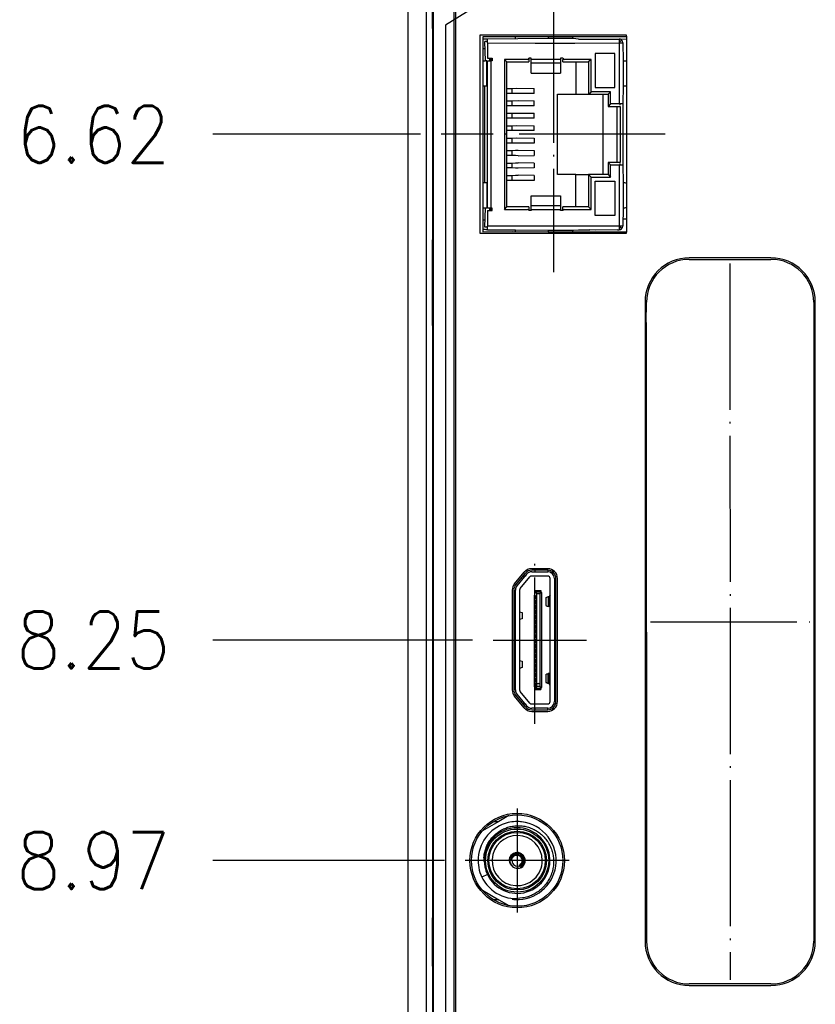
# Model space of a CAD drawing. Header units: millimetres. Extents: x 618 to 1482, y 17 to 575.
# Tile 4 of 90: x 694 to 743, y 266 to 327. Entities that reach past the tile are written whole.
import ezdxf

# ---------------------------------------------------------------- set-up
doc = ezdxf.new("R2010")
doc.units = ezdxf.units.MM
doc.linetypes.add('DOT_CENTER', pattern=[14, 12, -1, 0, -1])
doc.layers.add('1', color=7, linetype='Continuous')
doc.styles.add('CONVERTER_11', font='txt.shx', dxfattribs={"width": 0.9})
doc.dimstyles.new('ME10_DIM_42', dxfattribs={"dimtxt": 4.666667, "dimasz": 0.18, "dimexe": 2.706667, "dimexo": 1.693333, "dimgap": 3.386667, "dimtad": 1, "dimlfac": 0.03937, "dimzin": 4, "dimdsep": 46, "dimtxsty": 'CONVERTER_11', "dimsah": 1, "dimcen": 0.09, "dimclrd": 140, "dimclre": 140, "dimclrt": 4, "dimadec": 0, "dimazin": 0, "dimtfac": 1, "dimtdec": 4, "dimtix": 1, "dimtofl": 0, "dimtmove": 0, "dimatfit": 0, "dimfxl": 1, "dimtolj": 1, "dimtzin": 0, "dimarcsym": 0})
doc.dimstyles.new('ME10_DIM_43', dxfattribs={"dimtxt": 4.666667, "dimasz": 0.18, "dimexe": 2.706667, "dimexo": 1.693333, "dimgap": 3.386667, "dimtad": 1, "dimlfac": 0.03937, "dimzin": 4, "dimdsep": 46, "dimtxsty": 'CONVERTER_11', "dimsah": 1, "dimcen": 0.09, "dimclrd": 140, "dimclre": 140, "dimclrt": 4, "dimadec": 0, "dimazin": 0, "dimtfac": 1, "dimtdec": 4, "dimtix": 1, "dimtofl": 0, "dimtmove": 0, "dimatfit": 0, "dimfxl": 1, "dimtolj": 1, "dimtzin": 0, "dimarcsym": 0})
doc.dimstyles.new('ME10_DIM_44', dxfattribs={"dimtxt": 4.666667, "dimasz": 0.18, "dimexe": 2.706667, "dimexo": 1.693333, "dimgap": 3.386667, "dimtad": 1, "dimlfac": 0.03937, "dimzin": 4, "dimdsep": 46, "dimtxsty": 'CONVERTER_11', "dimsah": 1, "dimcen": 0.09, "dimclrd": 140, "dimclre": 140, "dimclrt": 4, "dimadec": 0, "dimazin": 0, "dimtfac": 1, "dimtdec": 4, "dimtix": 1, "dimtofl": 0, "dimtmove": 0, "dimatfit": 0, "dimfxl": 1, "dimtolj": 1, "dimtzin": 0, "dimarcsym": 0})
doc.dimstyles.new('ME10_DIM_51', dxfattribs={"dimtxt": 4.666667, "dimasz": 0.18, "dimexe": 2.706667, "dimexo": 1.693333, "dimgap": 3.386667, "dimtad": 1, "dimlfac": 0.03937, "dimzin": 4, "dimdsep": 46, "dimtxsty": 'CONVERTER_11', "dimsah": 1, "dimcen": 0.09, "dimclrd": 140, "dimclre": 140, "dimclrt": 4, "dimadec": 0, "dimazin": 0, "dimtfac": 1, "dimtdec": 4, "dimtix": 1, "dimtofl": 0, "dimtmove": 0, "dimatfit": 0, "dimfxl": 1, "dimtolj": 1, "dimtzin": 0, "dimarcsym": 0})

# ---------------------------------------------------------------- blocks, each defined once
blk = doc.blocks.new('cu_bee7s_cca__68', base_point=(958.945, 269.415))
at = {"color": 7, "linetype": 'Continuous'}
for p, q in [((958.945, 434.708), (958.945, 441.449)), ((958.945, 434.708), (958.945, 417.367)), ((965.753, 433.911), (965.753, 434.041)), ((963.453, 433.855), (963.086, 433.85)), ((963.288, 432.055), (963.253, 433.655)), ((963.453, 433.655), (963.253, 433.655)), ((968.427, 433.89), (963.453, 433.855)), ((963.453, 433.655), (963.453, 433.855)), ((963.453, 433.555), (963.453, 433.655)), ((963.453, 433.555), (963.453, 432.28)), ((970.48, 433.89), (968.427, 433.89)), ((970.932, 433.855), (970.48, 433.89)), ((970.932, 433.855), (971.002, 433.855)), ((971.002, 433.855), (974.253, 433.855)), ((974.872, 433.815), (974.253, 433.855)), ((974.253, 433.855), (974.253, 433.72)), ((974.253, 433.72), (974.253, 433.655)), ((974.253, 433.655), (974.253, 433.555)), ((974.253, 433.555), (974.553, 433.555)), ((974.465, 433.767), (974.324, 433.625)), ((974.553, 433.555), (974.589, 432.056)), ((972.303, 432.68), (972.303, 429.88)), ((973.903, 432.68), (972.303, 432.68)), ((973.903, 429.88), (973.903, 432.68)), ((963.453, 432.28), (963.753, 432.28)), ((963.453, 432.08), (963.653, 432.08)), ((963.453, 419.98), (963.453, 432.08)), ((963.653, 432.08), (963.653, 432.28)), ((963.653, 432.08), (963.753, 432.08)), ((963.753, 432.28), (963.853, 432.28)), ((963.853, 432.08), (963.753, 432.08)), ((963.853, 432.28), (963.853, 432.08)), ((966.753, 432.185), (964.853, 432.185)), ((964.853, 432.185), (964.853, 419.875)), ((964.853, 432.185), (965.053, 431.985)), ((965.053, 431.985), (966.853, 431.985)), ((965.053, 429.8), (965.053, 431.985)), ((966.853, 432.185), (966.753, 432.185)), ((967.053, 432.285), (966.853, 432.285)), ((966.853, 432.285), (966.853, 432.185)), ((966.853, 432.185), (966.853, 431.985)), ((967.053, 432.185), (967.053, 432.285)), ((967.053, 431.895), (967.053, 432.185)), ((967.053, 431.049), (967.053, 431.895)), ((969.653, 432.285), (969.453, 432.285)), ((969.453, 432.285), (969.453, 432.185)), ((969.453, 432.185), (969.453, 431.895)), ((969.453, 431.895), (969.453, 431.049)), ((969.653, 431.985), (969.653, 432.185)), ((969.653, 431.985), (970.703, 431.985)), ((971.953, 432.185), (969.753, 432.185)), ((970.703, 431.985), (970.703, 429.33)), ((970.703, 431.985), (971.753, 431.985)), ((971.953, 432.185), (971.753, 431.985)), ((971.753, 431.985), (971.753, 429.33)), ((971.953, 429.53), (971.953, 432.185)), ((974.589, 432.056), (974.589, 430.003)), ((967.053, 431.049), (969.453, 431.049)), ((963.253, 422.052), (963.253, 430.007)), ((974.589, 430.003), (974.553, 428.53)), ((974.897, 422.029), (974.897, 430.03)), ((965.053, 429.8), (965.482, 429.8)), ((965.053, 429.4), (965.053, 429.8)), ((965.482, 429.4), (965.053, 429.4)), ((965.053, 428.78), (965.053, 429.4)), ((965.482, 429.8), (965.878, 429.825)), ((967.276, 429.4), (965.482, 429.4)), ((965.878, 429.825), (967.276, 429.8)), ((967.276, 429.4), (967.276, 429.8)), ((969.203, 422.73), (969.203, 429.33)), ((969.203, 429.33), (970.703, 429.33)), ((970.703, 429.33), (971.753, 429.33)), ((971.753, 429.33), (971.953, 429.53)), ((971.753, 429.33), (972.953, 429.33)), ((973.553, 429.53), (971.953, 429.53)), ((972.303, 429.88), (973.903, 429.88)), ((972.953, 422.73), (972.953, 429.33)), ((972.953, 429.33), (973.353, 429.33)), ((973.553, 429.53), (973.353, 429.33)), ((973.353, 429.33), (973.353, 428.33)), ((973.553, 428.53), (973.553, 429.53)), ((965.053, 428.78), (965.482, 428.78)), ((965.053, 428.38), (965.053, 428.78)), ((965.482, 428.38), (965.053, 428.38)), ((965.053, 427.76), (965.053, 428.38)), ((965.482, 428.78), (965.978, 428.805)), ((967.276, 428.38), (965.482, 428.38)), ((965.978, 428.805), (967.276, 428.78)), ((967.276, 428.38), (967.276, 428.78)), ((973.553, 428.53), (973.353, 428.33)), ((973.353, 428.33), (974.353, 428.33)), ((974.253, 428.53), (973.553, 428.53)), ((974.084, 428.33), (974.084, 423.73)), ((974.353, 428.53), (974.253, 428.53)), ((974.353, 428.43), (974.353, 428.53)), ((974.553, 428.53), (974.353, 428.53)), ((974.353, 428.33), (974.353, 423.73)), ((974.553, 428.53), (974.553, 423.53)), ((965.053, 427.76), (965.482, 427.76)), ((965.053, 427.36), (965.053, 427.76)), ((965.482, 427.76), (965.978, 427.785)), ((965.978, 427.785), (967.276, 427.76)), ((967.276, 427.36), (967.276, 427.76)), ((965.482, 427.36), (965.053, 427.36)), ((965.053, 426.74), (965.053, 427.36)), ((965.053, 426.74), (965.482, 426.74)), ((965.053, 426.34), (965.053, 426.74)), ((967.276, 427.36), (965.482, 427.36)), ((965.482, 426.74), (965.878, 426.765)), ((965.878, 426.765), (967.276, 426.74)), ((967.276, 426.34), (967.276, 426.74)), ((965.482, 426.34), (965.053, 426.34)), ((965.053, 425.72), (965.053, 426.34)), ((967.276, 426.34), (965.482, 426.34)), ((965.053, 425.32), (965.053, 425.72)), ((965.053, 425.72), (965.482, 425.72)), ((965.053, 424.7), (965.053, 425.32)), ((965.482, 425.32), (965.053, 425.32)), ((965.482, 425.72), (965.878, 425.745)), ((967.276, 425.32), (965.482, 425.32)), ((965.878, 425.745), (967.276, 425.72)), ((967.276, 425.72), (967.276, 425.32)), ((965.053, 424.3), (965.053, 424.7)), ((965.053, 424.7), (965.482, 424.7)), ((965.053, 423.68), (965.053, 424.3)), ((965.482, 424.3), (965.053, 424.3)), ((965.482, 424.7), (965.753, 424.725)), ((965.753, 424.3), (965.482, 424.3)), ((965.753, 424.725), (965.878, 424.725)), ((965.978, 424.275), (965.753, 424.3)), ((965.878, 424.725), (965.978, 424.725)), ((965.978, 424.725), (967.276, 424.7)), ((965.978, 424.275), (967.276, 424.3)), ((967.276, 424.7), (967.276, 424.3)), ((965.053, 423.28), (965.053, 423.68)), ((965.053, 423.68), (965.482, 423.68)), ((965.482, 423.68), (965.753, 423.692)), ((965.753, 423.692), (965.878, 423.705)), ((965.878, 423.705), (965.978, 423.705)), ((967.276, 423.68), (965.978, 423.705)), ((967.276, 423.68), (967.276, 423.28)), ((974.353, 423.73), (973.353, 423.73)), ((973.353, 423.73), (973.553, 423.53)), ((973.353, 423.73), (973.353, 422.73)), ((973.553, 422.53), (973.553, 423.53)), ((973.553, 423.53), (974.253, 423.53)), ((974.253, 423.53), (974.353, 423.53)), ((974.353, 423.53), (974.353, 423.63)), ((974.353, 423.53), (974.553, 423.53)), ((974.553, 423.53), (974.589, 422.056)), ((965.053, 422.66), (965.053, 423.28)), ((965.482, 423.28), (965.053, 423.28)), ((965.053, 422.26), (965.053, 422.66)), ((965.053, 422.66), (965.482, 422.66)), ((965.753, 423.255), (965.482, 423.28)), ((965.482, 422.66), (965.753, 422.685)), ((965.878, 423.255), (965.753, 423.255)), ((965.753, 422.685), (965.878, 422.685)), ((965.978, 423.255), (965.878, 423.255)), ((965.878, 422.685), (965.978, 422.685)), ((967.276, 423.28), (965.978, 423.255)), ((967.276, 422.66), (965.978, 422.685)), ((967.276, 422.66), (967.276, 422.26)), ((970.703, 422.73), (969.203, 422.73)), ((970.703, 422.73), (971.753, 422.73)), ((970.703, 420.075), (970.703, 422.73)), ((971.753, 422.73), (971.953, 422.53)), ((971.753, 422.73), (971.753, 420.075)), ((972.953, 422.73), (971.753, 422.73)), ((973.353, 422.73), (972.953, 422.73)), ((973.353, 422.73), (973.553, 422.53)), ((965.053, 420.075), (965.053, 422.26)), ((965.482, 422.26), (965.053, 422.26)), ((965.753, 422.26), (965.482, 422.26)), ((965.978, 422.235), (965.753, 422.26)), ((967.276, 422.26), (965.978, 422.235)), ((971.953, 422.53), (973.553, 422.53)), ((971.953, 419.875), (971.953, 422.53)), ((972.303, 422.18), (973.903, 422.18)), ((972.303, 419.38), (972.303, 422.18)), ((973.903, 422.18), (973.903, 419.38)), ((974.589, 422.056), (974.589, 420.003)), ((967.053, 420.164), (967.053, 421)), ((967.053, 421), (969.453, 421)), ((969.453, 421), (969.453, 420.164)), ((963.253, 418.405), (963.288, 420.004)), ((963.653, 419.98), (963.453, 419.98)), ((963.453, 419.78), (963.753, 419.78)), ((963.453, 419.78), (963.453, 418.505)), ((963.753, 419.98), (963.653, 419.98)), ((963.653, 419.78), (963.653, 419.98)), ((963.853, 419.98), (963.753, 419.98)), ((963.753, 419.78), (963.853, 419.78)), ((963.853, 419.78), (963.853, 419.98)), ((964.853, 419.875), (965.053, 420.075)), ((964.853, 419.875), (966.753, 419.875)), ((966.853, 420.075), (965.053, 420.075)), ((966.853, 420.075), (966.853, 419.875)), ((967.053, 419.775), (966.853, 419.775)), ((967.053, 419.875), (967.053, 420.164)), ((967.053, 419.875), (967.053, 419.775)), ((969.453, 420.164), (969.453, 419.875)), ((969.453, 419.775), (969.453, 419.875)), ((969.653, 419.775), (969.453, 419.775)), ((969.653, 419.875), (969.653, 420.075)), ((970.703, 420.075), (969.653, 420.075)), ((969.753, 419.875), (971.953, 419.875)), ((971.753, 420.075), (970.703, 420.075)), ((971.753, 420.075), (971.953, 419.875)), ((974.589, 420.003), (974.553, 418.505)), ((974.897, 419.065), (974.897, 420.03)), ((973.903, 419.38), (972.303, 419.38)), ((974.897, 419.065), (974.553, 419.065)), ((963.086, 418.039), (965.499, 418.065)), ((963.453, 418.405), (963.253, 418.405)), ((963.453, 418.405), (963.453, 418.505)), ((963.453, 418.205), (963.453, 418.405)), ((963.453, 418.205), (965.753, 418.205)), ((965.751, 418.039), (965.753, 418.205)), ((965.753, 418.205), (968.427, 418.169)), ((968.427, 418.169), (970.48, 418.169)), ((970.48, 418.169), (970.932, 418.205)), ((970.932, 418.205), (971.853, 418.205)), ((972.299, 418.168), (971.853, 418.205)), ((974.123, 418.205), (972.299, 418.168)), ((974.123, 418.205), (974.253, 418.205)), ((974.253, 418.505), (974.253, 418.405)), ((974.553, 418.505), (974.253, 418.505)), ((974.253, 418.405), (974.253, 418.339)), ((974.253, 418.339), (974.253, 418.205)), ((974.324, 418.434), (974.465, 418.292)), ((958.945, 410.626), (958.945, 417.367)), ((958.945, 410.342), (958.945, 410.626)), ((976.475, 410.59), (976.51, 359.815)), ((958.945, 410.342), (958.945, 361.733)), ((966.501, 389.736), (965.878, 388.991)), ((966.146, 388.767), (966.939, 389.714)), ((966.335, 389.736), (966.501, 389.736)), ((966.543, 389.786), (966.377, 389.786)), ((966.543, 389.786), (966.501, 389.736)), ((966.666, 389.934), (966.543, 389.786)), ((967.093, 390.136), (968.399, 390.136)), ((968.399, 389.786), (967.093, 389.786)), ((967.354, 390.263), (967.354, 390.136)), ((968.399, 390.263), (968.399, 390.136)), ((968.599, 388.236), (968.599, 389.586)), ((968.636, 390.082), (968.86, 390.082)), ((968.949, 389.586), (968.949, 379.486)), ((969.076, 389.447), (968.949, 389.447)), ((968.949, 388.812), (969.076, 388.812)), ((965.749, 380.434), (965.749, 388.638)), ((966.099, 388.638), (966.099, 386.861)), ((967.319, 388.174), (967.362, 388.443)), ((967.319, 388.174), (967.439, 388.181)), ((967.319, 387.929), (967.319, 388.174)), ((967.319, 387.774), (967.319, 387.929)), ((967.319, 387.929), (967.439, 387.921)), ((967.409, 388.586), (967.849, 388.586)), ((967.409, 388.495), (967.849, 388.495)), ((967.439, 388.181), (967.439, 387.921)), ((967.899, 388.446), (967.899, 380.627)), ((968.249, 388.013), (968.249, 387.359)), ((968.599, 388.236), (968.526, 388.101)), ((968.526, 388.101), (968.526, 387.271)), ((968.599, 380.836), (968.599, 388.236)), ((969.076, 388.177), (968.949, 388.177)), ((967.319, 387.774), (967.439, 387.789)), ((967.319, 387.529), (967.319, 387.774)), ((967.319, 387.374), (967.319, 387.529)), ((967.319, 387.529), (967.439, 387.514)), ((967.319, 387.374), (967.439, 387.389)), ((967.319, 387.129), (967.319, 387.374)), ((967.319, 386.974), (967.319, 387.129)), ((967.319, 387.129), (967.439, 387.114)), ((967.439, 387.789), (967.439, 387.514)), ((967.439, 387.389), (967.439, 387.114)), ((968.949, 387.542), (969.076, 387.542)), ((966.099, 386.861), (966.296, 386.803)), ((966.099, 386.861), (966.099, 386.211)), ((966.296, 386.269), (966.099, 386.211)), ((966.296, 386.803), (966.296, 386.269)), ((967.319, 386.974), (967.439, 386.989)), ((967.319, 386.729), (967.319, 386.974)), ((967.319, 386.574), (967.319, 386.729)), ((967.319, 386.729), (967.439, 386.714)), ((967.319, 386.574), (967.439, 386.589)), ((967.319, 386.329), (967.319, 386.574)), ((967.319, 386.174), (967.319, 386.329)), ((967.319, 386.329), (967.439, 386.314)), ((967.439, 386.989), (967.439, 386.714)), ((967.439, 386.589), (967.439, 386.314)), ((969.076, 386.907), (968.949, 386.907)), ((968.949, 386.272), (969.076, 386.272)), ((966.099, 386.211), (966.099, 382.861)), ((967.319, 386.174), (967.439, 386.189)), ((967.319, 385.929), (967.319, 386.174)), ((967.319, 385.774), (967.319, 385.929)), ((967.319, 385.929), (967.439, 385.914)), ((967.319, 385.774), (967.439, 385.789)), ((967.319, 385.529), (967.319, 385.774)), ((967.319, 385.374), (967.319, 385.529)), ((967.319, 385.529), (967.439, 385.514)), ((967.439, 386.189), (967.439, 385.914)), ((967.439, 385.789), (967.439, 385.514)), ((967.319, 385.374), (967.439, 385.389)), ((967.319, 385.129), (967.319, 385.374)), ((967.319, 384.974), (967.319, 385.129)), ((967.319, 385.129), (967.439, 385.114)), ((967.319, 384.974), (967.439, 384.989)), ((967.319, 384.729), (967.319, 384.974)), ((967.319, 384.574), (967.319, 384.729)), ((967.319, 384.729), (967.439, 384.714)), ((967.439, 385.389), (967.439, 385.114)), ((967.439, 384.989), (967.439, 384.714)), ((967.319, 384.574), (967.439, 384.589)), ((967.319, 384.329), (967.319, 384.574)), ((967.319, 384.174), (967.319, 384.329)), ((967.319, 384.329), (967.439, 384.314)), ((967.319, 384.174), (967.439, 384.189)), ((967.319, 383.929), (967.319, 384.174)), ((967.319, 383.774), (967.319, 383.929)), ((967.319, 383.929), (967.439, 383.914)), ((967.439, 384.589), (967.439, 384.314)), ((967.439, 384.189), (967.439, 383.914)), ((968.949, 384.367), (969.076, 384.367)), ((967.319, 383.774), (967.439, 383.789)), ((967.319, 383.529), (967.319, 383.774)), ((967.319, 383.374), (967.319, 383.529)), ((967.319, 383.529), (967.439, 383.514)), ((967.319, 383.374), (967.439, 383.389)), ((967.319, 383.129), (967.319, 383.374)), ((967.319, 382.974), (967.319, 383.129)), ((967.319, 383.129), (967.439, 383.114)), ((967.439, 383.789), (967.439, 383.514)), ((967.439, 383.389), (967.439, 383.114)), ((969.076, 383.732), (968.949, 383.732)), ((968.949, 383.097), (969.076, 383.097)), ((966.099, 382.861), (966.296, 382.803)), ((966.099, 382.861), (966.099, 382.211)), ((966.296, 382.269), (966.099, 382.211)), ((966.099, 382.211), (966.099, 380.434)), ((966.296, 382.803), (966.296, 382.269)), ((967.319, 382.974), (967.439, 382.989)), ((967.319, 382.729), (967.319, 382.974)), ((967.319, 382.574), (967.319, 382.729)), ((967.319, 382.729), (967.439, 382.714)), ((967.319, 382.574), (967.439, 382.589)), ((967.319, 382.329), (967.319, 382.574)), ((967.319, 382.174), (967.319, 382.329)), ((967.319, 382.329), (967.439, 382.314)), ((967.439, 382.989), (967.439, 382.714)), ((967.439, 382.589), (967.439, 382.314)), ((969.076, 382.462), (968.949, 382.462)), ((967.319, 382.174), (967.439, 382.189)), ((967.319, 381.929), (967.319, 382.174)), ((967.319, 381.774), (967.319, 381.929)), ((967.319, 381.929), (967.439, 381.914)), ((967.319, 381.774), (967.439, 381.789)), ((967.319, 381.529), (967.319, 381.774)), ((967.319, 381.374), (967.319, 381.529)), ((967.319, 381.529), (967.439, 381.514)), ((967.439, 382.189), (967.439, 381.914)), ((967.439, 381.789), (967.439, 381.514)), ((968.249, 381.713), (968.249, 381.059)), ((968.526, 381.801), (968.526, 380.971)), ((968.949, 381.827), (969.076, 381.827)), ((967.319, 381.374), (967.439, 381.389)), ((967.319, 381.129), (967.319, 381.374)), ((967.319, 380.974), (967.319, 381.129)), ((967.319, 381.129), (967.439, 381.114)), ((967.319, 380.974), (967.439, 380.989)), ((967.319, 380.729), (967.319, 380.974)), ((967.359, 380.627), (967.319, 380.729)), ((967.319, 380.729), (967.439, 380.714)), ((967.359, 380.536), (967.359, 380.627)), ((967.439, 381.389), (967.439, 381.114)), ((967.439, 380.989), (967.439, 380.714)), ((967.749, 380.946), (967.509, 380.946)), ((967.749, 380.946), (967.673, 380.976)), ((968.599, 380.836), (968.526, 380.971)), ((968.599, 379.486), (968.599, 380.836)), ((969.076, 381.192), (968.949, 381.192)), ((965.878, 380.081), (966.501, 379.336)), ((966.939, 379.358), (966.146, 380.305)), ((967.409, 380.577), (967.849, 380.577)), ((967.409, 380.486), (967.849, 380.486)), ((968.949, 380.557), (969.076, 380.557)), ((969.076, 379.922), (968.949, 379.922)), ((966.501, 379.336), (966.335, 379.336)), ((966.377, 379.286), (966.543, 379.286)), ((966.501, 379.336), (966.543, 379.286)), ((966.543, 379.286), (966.671, 379.133)), ((967.093, 379.286), (968.399, 379.286)), ((968.912, 379.287), (969.047, 379.287)), ((968.399, 378.936), (967.093, 378.936)), ((967.354, 378.936), (967.354, 378.809)), ((968.399, 378.809), (968.399, 378.936)), ((965.212, 370.122), (964.377, 369.639)), ((964.377, 369.639), (963.041, 368.868)), ((966.216, 366.81), (966.281, 366.878)), ((966.281, 366.878), (966.263, 366.981)), ((965.235, 366.481), (965.285, 366.596)), ((965.285, 366.596), (965.299, 366.723)), ((965.416, 366.517), (965.315, 366.548)), ((965.336, 366.625), (965.405, 366.606)), ((966.337, 366.822), (966.27, 366.756)), ((963.04, 364.001), (964.388, 363.223)), ((964.388, 363.223), (965.213, 362.746)), ((966.34, 363.371), (965.893, 363.313)), ((958.945, 361.449), (958.945, 361.733)), ((958.945, 357.763), (958.945, 361.449)), ((958.945, 357.763), (958.945, 344.289))]:
    blk.add_line(p, q, dxfattribs=at)
at = {"color": 124, "linetype": 'Continuous'}
for p, q in [((963.453, 433.555), (967.378, 433.513)), ((967.378, 433.513), (970.628, 433.513)), ((970.628, 433.513), (974.253, 433.555)), ((974.253, 433.555), (974.253, 428.53)), ((963.086, 433.088), (963.253, 433.088)), ((963.405, 429.996), (963.405, 432.063)), ((963.753, 432.08), (963.753, 432.28)), ((963.753, 419.98), (963.753, 432.08)), ((969.453, 432.185), (967.053, 432.185)), ((967.053, 431.895), (969.453, 431.895)), ((965.482, 429.4), (965.482, 429.8)), ((965.482, 428.38), (965.482, 428.78)), ((965.482, 427.36), (965.482, 427.76)), ((965.482, 426.34), (965.482, 426.74)), ((965.482, 425.32), (965.482, 425.72)), ((965.482, 424.3), (965.482, 424.7)), ((965.482, 423.28), (965.482, 423.68)), ((974.253, 423.53), (974.253, 418.505)), ((965.482, 422.26), (965.482, 422.66)), ((963.405, 422.063), (963.405, 419.996)), ((963.753, 419.78), (963.753, 419.98)), ((969.453, 420.164), (967.053, 420.164)), ((967.053, 419.875), (969.453, 419.875)), ((963.253, 418.991), (963.086, 418.991)), ((974.253, 418.505), (963.453, 418.505)), ((967.409, 388.495), (967.409, 388.586)), ((967.509, 388.345), (967.409, 388.495)), ((967.509, 388.345), (967.749, 388.345)), ((967.509, 380.946), (967.509, 388.345)), ((967.849, 388.495), (967.749, 388.345)), ((967.749, 388.345), (967.749, 380.946)), ((967.849, 388.586), (967.849, 388.495)), ((968.451, 388.079), (968.451, 387.293)), ((968.451, 380.993), (968.451, 381.779)), ((967.439, 380.714), (967.359, 380.627)), ((967.509, 380.727), (967.509, 380.946)), ((967.749, 380.727), (967.509, 380.727)), ((967.749, 380.946), (967.749, 380.727)), ((967.749, 380.727), (967.849, 380.577)), ((967.409, 380.486), (967.409, 380.577)), ((967.849, 380.577), (967.849, 380.486)), ((963.947, 369.639), (964.377, 369.639)), ((963.456, 365.291), (962.993, 365.082))]:
    blk.add_line(p, q, dxfattribs=at)
for radius in [2.591, 2.413]:
    blk.add_circle((965.893, 366.434), radius, dxfattribs=at)
at = {"color": 7, "linetype": 'Continuous'}
blk.add_circle((965.893, 366.434), 2.311, dxfattribs=at)
for centre, radius, start, end in [((974.253, 433.555), 0.3, 45, 90), ((974.253, 433.555), 0.3, 0, 45), ((966.753, 432.285), 0.1, 270, 0), ((969.753, 432.285), 0.1, 180, 270), ((966.753, 419.775), 0.1, 0, 90), ((969.753, 419.775), 0.1, 90, 180), ((974.253, 418.505), 0.3, 270, 315), ((974.253, 418.505), 0.3, 315, 0), ((967.093, 389.586), 0.55, 90, 140.81034), ((967.093, 389.586), 0.2, 90, 140.06362), ((968.399, 389.586), 0.55, 0, 90), ((968.399, 389.586), 0.2, 0, 90), ((966.299, 388.638), 0.55, 140.06362, 180), ((966.299, 388.638), 0.2, 140.06362, 180), ((966.299, 380.434), 0.55, 180, 219.93638), ((966.299, 380.434), 0.2, 180, 219.93638), ((967.093, 379.486), 0.55, 219.93638, 270), ((967.093, 379.486), 0.2, 219.93638, 270), ((968.399, 379.486), 0.2, 270, 0), ((968.399, 379.486), 0.55, 270, 0), ((965.893, 366.434), 3.2, 103.33803, 175.78817), ((965.893, 366.434), 3.2, 92.54001, 103.33803), ((965.893, 366.434), 3.2, 89.99959, 92.54001), ((965.893, 366.434), 3.2, 83.68207, 89.99959), ((965.893, 366.434), 3.2, 351.57581, 83.68207), ((965.893, 366.434), 2.692, 90, 182.69743), ((965.893, 366.434), 2.692, 205.13205, 90), ((965.893, 366.434), 2.057, 0, 266.09818), ((965.893, 366.434), 0.66, 55.95927, 154.05729), ((965.893, 366.434), 0.589, 48.87998, 161.12002), ((965.88, 366.429), 0.506, 58.80735, 159.55202), ((965.874, 366.429), 0.435, 50.23602, 157.51084), ((965.893, 366.434), 0.495, 49.41961, 59.85574), ((965.893, 366.434), 0.66, 34.05731, 55.95927), ((965.893, 366.434), 3.2, 175.78817, 204.99786), ((965.893, 366.434), 2.692, 182.69743, 190.82662), ((965.893, 366.434), 0.66, 175.94097, 180), ((965.872, 366.476), 0.64, 183.72554, 234.41651), ((965.893, 366.434), 0.66, 154.05729, 175.94097), ((965.903, 366.406), 0.605, 166.39981, 228.15502), ((965.845, 366.259), 0.501, 148.96391, 159.53198), ((965.908, 366.42), 0.435, 170.23595, 277.51082), ((965.893, 366.434), 2.057, 266.09818, 0), ((965.893, 366.434), 0.419, 291.85941, 38.14174), ((965.896, 366.441), 0.49, 289.5966, 29.62302), ((965.893, 366.434), 0.589, 295.83092, 41.12002), ((965.893, 366.434), 0.495, 40.57904, 49.42097), ((965.893, 366.434), 0.66, 302.62016, 34.05731), ((965.893, 366.434), 0.495, 30.14283, 40.57904), ((965.893, 366.434), 2.692, 190.82662, 205.13205), ((965.907, 366.43), 0.626, 229.31885, 272.81436), ((965.893, 366.434), 3.2, 267.49282, 351.57581), ((966.011, 366.431), 0.506, 256.55631, 267.42767), ((965.95, 366.45), 0.646, 268.93402, 297.6113), ((965.86, 366.475), 3.188, 205.92509, 233.53409), ((965.813, 366.461), 3.149, 234.05753, 271.45554), ((965.893, 366.434), 3.2, 262.88381, 267.49282)]:
    blk.add_arc(centre, radius, start, end, dxfattribs=at)
for points, knots in [([(968.44, 434.041), (968.437, 434.016), (968.433, 433.966), (968.429, 433.916), (968.427, 433.89)], [0, 0, 0, 0, 0.0743928, 0.1513068, 0.1513068, 0.1513068, 0.1513068]), ([(970.48, 433.89), (970.478, 433.916), (970.474, 433.966), (970.469, 434.016), (970.467, 434.041)], [0, 0, 0, 0, 0.076914, 0.1513068, 0.1513068, 0.1513068, 0.1513068]), ([(963.405, 432.063), (963.349, 432.059), (963.243, 432.051), (963.137, 432.042), (963.086, 432.038)], [0, 0, 0, 0, 0.167574, 0.3196596, 0.3196596, 0.3196596, 0.3196596]), ([(974.872, 432.031), (974.826, 432.035), (974.732, 432.044), (974.638, 432.052), (974.589, 432.056)], [0, 0, 0, 0, 0.1372795, 0.2840565, 0.2840565, 0.2840565, 0.2840565]), ([(963.086, 430.021), (963.132, 430.017), (963.239, 430.008), (963.345, 430), (963.405, 429.996)], [0, 0, 0, 0, 0.1388614, 0.3196589, 0.3196589, 0.3196589, 0.3196589]), ([(974.589, 430.003), (974.639, 430.007), (974.742, 430.016), (974.844, 430.025), (974.897, 430.03)], [0, 0, 0, 0, 0.1499664, 0.3095731, 0.3095731, 0.3095731, 0.3095731]), ([(963.405, 422.063), (963.345, 422.059), (963.239, 422.051), (963.132, 422.042), (963.086, 422.038)], [0, 0, 0, 0, 0.1807975, 0.3196589, 0.3196589, 0.3196589, 0.3196589]), ([(974.897, 422.029), (974.844, 422.034), (974.742, 422.043), (974.639, 422.052), (974.589, 422.056)], [0, 0, 0, 0, 0.1596066, 0.3095731, 0.3095731, 0.3095731, 0.3095731]), ([(963.086, 420.021), (963.137, 420.017), (963.243, 420.008), (963.349, 420), (963.405, 419.996)], [0, 0, 0, 0, 0.1520855, 0.3196596, 0.3196596, 0.3196596, 0.3196596]), ([(974.589, 420.003), (974.639, 420.007), (974.742, 420.016), (974.844, 420.025), (974.897, 420.03)], [0, 0, 0, 0, 0.1499664, 0.3095731, 0.3095731, 0.3095731, 0.3095731]), ([(963.453, 418.205), (963.392, 418.209), (963.27, 418.218), (963.148, 418.218), (963.086, 418.218)], [0, 0, 0, 0, 0.1838402, 0.3673539, 0.3673539, 0.3673539, 0.3673539]), ([(968.427, 418.169), (968.429, 418.147), (968.432, 418.104), (968.436, 418.06), (968.438, 418.039)], [0, 0, 0, 0, 0.0661332, 0.130412, 0.130412, 0.130412, 0.130412]), ([(970.469, 418.039), (970.471, 418.06), (970.475, 418.104), (970.478, 418.147), (970.48, 418.169)], [0, 0, 0, 0, 0.0642788, 0.130412, 0.130412, 0.130412, 0.130412]), ([(968.249, 388.013), (968.278, 388.028), (968.341, 388.061), (968.412, 388.073), (968.451, 388.079)], [0, 0, 0, 0, 0.094865, 0.2135794, 0.2135794, 0.2135794, 0.2135794]), ([(968.249, 387.359), (968.278, 387.344), (968.341, 387.311), (968.412, 387.299), (968.451, 387.293)], [0, 0, 0, 0, 0.094865, 0.2135794, 0.2135794, 0.2135794, 0.2135794]), ([(968.249, 381.713), (968.278, 381.728), (968.341, 381.761), (968.412, 381.773), (968.451, 381.779)], [0, 0, 0, 0, 0.094865, 0.2135794, 0.2135794, 0.2135794, 0.2135794]), ([(968.249, 381.059), (968.278, 381.044), (968.341, 381.011), (968.412, 380.999), (968.451, 380.993)], [0, 0, 0, 0, 0.094865, 0.2135794, 0.2135794, 0.2135794, 0.2135794]), ([(963.204, 366.307), (963.188, 366.43), (963.155, 366.675), (963.208, 367.047), (963.304, 367.409), (963.449, 367.756), (963.639, 368.079), (963.872, 368.373), (964.144, 368.634), (964.448, 368.86), (964.781, 369.042), (965.137, 369.176), (965.509, 369.267), (965.765, 369.285), (965.893, 369.294)], [0, 0, 0, 0, 0.368084, 0.739324, 1.115962, 1.492262, 1.863894, 2.235905, 2.61332, 2.992469, 3.369534, 3.747439, 4.129473, 4.515121, 4.515121, 4.515121, 4.515121]), ([(965.893, 369.294), (966.032, 369.292), (966.308, 369.288), (966.716, 369.207), (967.109, 369.073), (967.477, 368.883), (967.815, 368.645), (968.116, 368.359), (968.376, 368.031), (968.589, 367.668), (968.748, 367.276), (968.851, 366.863), (968.893, 366.436), (968.875, 366.005), (968.794, 365.579), (968.653, 365.169), (968.454, 364.78), (968.2, 364.423), (967.896, 364.105), (967.551, 363.833), (967.169, 363.614), (966.835, 363.48), (966.556, 363.4), (966.415, 363.381), (966.34, 363.371)], [0, 0, 0, 0, 0.414, 0.828026, 1.242158, 1.655271, 2.066711, 2.479517, 2.896578, 3.316464, 3.737656, 4.161584, 4.589668, 5.020162, 5.451376, 5.884132, 6.319366, 6.756438, 7.19457, 7.633041, 8.071255, 8.509726, 8.711623, 8.937652, 8.937652, 8.937652, 8.937652]), ([(965.405, 366.606), (965.406, 366.606), (965.409, 366.606), (965.42, 366.604), (965.438, 366.601), (965.456, 366.598), (965.467, 366.596), (965.471, 366.596), (965.471, 366.596)], [0, 0, 0, 0, 0.00139347, 0.01114774, 0.03344323, 0.05573872, 0.065493, 0.06688647, 0.06688647, 0.06688647, 0.06688647]), ([(965.479, 366.494), (965.478, 366.494), (965.475, 366.495), (965.464, 366.499), (965.447, 366.505), (965.43, 366.512), (965.42, 366.516), (965.416, 366.517), (965.416, 366.517)], [0, 0, 0, 0, 0.00139591, 0.01116729, 0.03350188, 0.05583646, 0.06560785, 0.06700376, 0.06700376, 0.06700376, 0.06700376]), ([(966.152, 366.764), (966.158, 366.768), (966.174, 366.78), (966.194, 366.795), (966.21, 366.806), (966.215, 366.81), (966.216, 366.81)], [0, 0, 0, 0, 0.02215464, 0.05907904, 0.07631043, 0.07877206, 0.07877206, 0.07877206, 0.07877206]), ([(966.27, 366.756), (966.269, 366.756), (966.265, 366.75), (966.254, 366.735), (966.239, 366.715), (966.227, 366.699), (966.223, 366.693)], [0, 0, 0, 0, 0.00246217, 0.01969733, 0.05662982, 0.07878931, 0.07878931, 0.07878931, 0.07878931]), ([(965.988, 365.926), (965.988, 365.926), (965.987, 365.929), (965.983, 365.94), (965.976, 365.957), (965.97, 365.974), (965.966, 365.984), (965.965, 365.988), (965.965, 365.988)], [0, 0, 0, 0, 0.00139344, 0.01114752, 0.03344255, 0.05573759, 0.06549166, 0.0668851, 0.0668851, 0.0668851, 0.0668851]), ([(966.049, 366.045), (966.049, 366.045), (966.05, 366.041), (966.052, 366.03), (966.055, 366.012), (966.058, 365.994), (966.059, 365.983), (966.06, 365.98), (966.06, 365.979)], [0, 0, 0, 0, 0.00139788, 0.01118302, 0.03354907, 0.05591512, 0.06570027, 0.06709815, 0.06709815, 0.06709815, 0.06709815])]:
    blk.add_open_spline(points, degree=3, knots=knots, dxfattribs=at)
for points in [[(967.409, 388.495), (967.402, 388.486), (967.386, 388.469), (967.37, 388.452), (967.362, 388.443)], [(967.899, 388.446), (967.891, 388.454), (967.874, 388.471), (967.858, 388.487), (967.849, 388.495)], [(968.526, 388.101), (968.513, 388.098), (968.488, 388.09), (968.464, 388.083), (968.451, 388.079)], [(968.526, 387.271), (968.513, 387.274), (968.488, 387.282), (968.464, 387.289), (968.451, 387.293)], [(968.526, 381.801), (968.513, 381.798), (968.488, 381.79), (968.464, 381.783), (968.451, 381.779)], [(967.359, 380.627), (967.368, 380.619), (967.384, 380.602), (967.401, 380.585), (967.409, 380.577)], [(967.849, 380.577), (967.858, 380.585), (967.874, 380.602), (967.891, 380.618), (967.899, 380.627)], [(968.526, 380.971), (968.513, 380.974), (968.488, 380.982), (968.464, 380.989), (968.451, 380.993)], [(966.44, 366.804), (966.423, 366.807), (966.389, 366.813), (966.355, 366.819), (966.337, 366.822)]]:
    blk.add_open_spline(points, degree=3, dxfattribs=at)
at = {"color": 124, "linetype": 'Continuous'}
for points, knots in [([(967.509, 388.345), (967.499, 388.352), (967.47, 388.372), (967.426, 388.401), (967.387, 388.427), (967.367, 388.44), (967.362, 388.443)], [0, 0, 0, 0, 0.0366123, 0.1063617, 0.1581153, 0.1767316, 0.1767316, 0.1767316, 0.1767316]), ([(967.899, 388.446), (967.894, 388.442), (967.874, 388.429), (967.834, 388.402), (967.789, 388.372), (967.76, 388.352), (967.749, 388.345)], [0, 0, 0, 0, 0.0197626, 0.0734255, 0.1440647, 0.1808035, 0.1808035, 0.1808035, 0.1808035]), ([(967.509, 380.727), (967.503, 380.717), (967.483, 380.687), (967.453, 380.643), (967.427, 380.603), (967.413, 380.582), (967.409, 380.577)], [0, 0, 0, 0, 0.0367223, 0.1072365, 0.1606259, 0.1802235, 0.1802235, 0.1802235, 0.1802235]), ([(967.749, 380.727), (967.76, 380.72), (967.789, 380.7), (967.834, 380.671), (967.874, 380.644), (967.894, 380.63), (967.899, 380.627)], [0, 0, 0, 0, 0.036726, 0.1072795, 0.1607601, 0.1804132, 0.1804132, 0.1804132, 0.1804132]), ([(964.388, 363.223), (964.319, 363.219), (964.18, 363.213), (964.042, 363.213), (963.973, 363.213)], [0, 0, 0, 0, 0.2076123, 0.415062, 0.415062, 0.415062, 0.415062])]:
    blk.add_open_spline(points, degree=3, knots=knots, dxfattribs=at)
blk.add_open_spline([(967.509, 380.727), (967.498, 380.725), (967.474, 380.72), (967.451, 380.716), (967.439, 380.714)], degree=3, dxfattribs=at)
at = {"layer": '1', "color": 30, "linetype": 'DOT_CENTER'}
for p, q in [((967.349, 377.661), (967.349, 391.411)), ((963.918, 384.536), (971.574, 384.536))]:
    blk.add_line(p, q, dxfattribs=at)
blk = doc.blocks.new('FACEPLATE_BEE7S_C-B7-721M_REV_0_PRT__70', base_point=(956.912, 250.575))
at = {"color": 7, "linetype": 'Continuous'}
for p, q in [((956.912, 575.9), (956.912, 276.18)), ((959.039, 342.315), (959.039, 475.475)), ((960.865, 342.569), (960.865, 475.221)), ((958.945, 434.708), (958.945, 441.449)), ((958.945, 434.708), (958.945, 417.367)), ((962.832, 434.168), (962.832, 417.912)), ((974.872, 434.168), (962.832, 434.168)), ((968.44, 434.041), (963.086, 434.041)), ((963.086, 434.041), (963.086, 432.038)), ((970.467, 434.041), (968.44, 434.041)), ((974.88, 434.041), (970.467, 434.041)), ((974.88, 434.041), (974.872, 434.168)), ((974.897, 430.03), (974.88, 434.041)), ((963.086, 432.038), (963.086, 430.021)), ((963.086, 430.021), (963.086, 422.038)), ((974.897, 422.029), (974.897, 430.03)), ((963.086, 422.038), (963.086, 420.021)), ((974.897, 420.03), (974.897, 422.029)), ((963.086, 420.021), (963.086, 418.039)), ((974.897, 419.065), (974.897, 420.03)), ((974.88, 418.039), (974.897, 419.065)), ((962.832, 417.912), (974.872, 417.912)), ((963.086, 418.039), (965.499, 418.065)), ((965.499, 418.065), (968.438, 418.039)), ((968.438, 418.039), (970.469, 418.039)), ((970.469, 418.039), (974.88, 418.039)), ((974.872, 417.912), (974.88, 418.039)), ((958.945, 410.626), (958.945, 417.367)), ((986.718, 415.9), (980.018, 415.9)), ((980.018, 415.773), (986.718, 415.773)), ((976.383, 412.265), (976.383, 359.815)), ((976.475, 410.59), (976.51, 412.265)), ((990.226, 412.265), (990.226, 359.815)), ((990.353, 359.815), (990.353, 412.265)), ((958.945, 410.342), (958.945, 410.626)), ((976.475, 410.59), (976.51, 359.815)), ((958.945, 410.342), (958.945, 361.733)), ((968.399, 390.39), (967.093, 390.39)), ((965.683, 389.155), (966.476, 390.102)), ((965.78, 389.073), (966.574, 390.021)), ((968.399, 390.263), (967.093, 390.263)), ((969.076, 379.486), (969.076, 389.586)), ((969.203, 379.486), (969.203, 389.586)), ((965.495, 388.638), (965.495, 380.434)), ((965.622, 388.638), (965.622, 380.434)), ((966.476, 378.97), (965.683, 379.918)), ((966.574, 379.051), (965.78, 379.999)), ((967.093, 378.809), (968.399, 378.809)), ((967.093, 378.682), (968.399, 378.682)), ((958.945, 361.449), (958.945, 361.733)), ((958.945, 357.763), (958.945, 361.449)), ((958.945, 357.763), (958.945, 344.289)), ((986.718, 356.307), (980.018, 356.307)), ((980.018, 356.18), (986.718, 356.18))]:
    blk.add_line(p, q, dxfattribs=at)
at = {"color": 124, "linetype": 'Continuous'}
for p, q in [((956.961, 276.18), (956.961, 575.9)), ((958.425, 575.9), (958.423, 276.18)), ((960.738, 342.315), (960.738, 475.475))]:
    blk.add_line(p, q, dxfattribs=at)
at = {"color": 7, "linetype": 'Continuous'}
for radius in [3.877, 3.75]:
    blk.add_circle((965.893, 366.434), radius, dxfattribs=at)
for centre, radius, start, end in [((980.018, 412.265), 3.635, 90, 180), ((980.018, 412.265), 3.508, 90, 180), ((986.718, 412.265), 3.635, 0, 90), ((986.718, 412.265), 3.508, 0, 90), ((967.093, 389.586), 0.804, 90, 140.06362), ((968.399, 389.586), 0.804, 0, 90), ((967.093, 389.586), 0.677, 90, 140.06362), ((968.399, 389.586), 0.677, 0, 90), ((966.299, 388.638), 0.804, 140.06362, 180), ((966.299, 388.638), 0.677, 140.06362, 180), ((966.299, 380.434), 0.804, 180, 219.93638), ((966.299, 380.434), 0.677, 180, 219.93638), ((967.093, 379.486), 0.677, 219.93638, 270), ((968.399, 379.486), 0.677, 270, 0), ((968.399, 379.486), 0.804, 270, 0), ((967.093, 379.486), 0.804, 219.93638, 270), ((980.018, 359.815), 3.635, 180, 270), ((980.018, 359.815), 3.508, 180, 270), ((986.718, 359.815), 3.508, 270, 360), ((986.718, 359.815), 3.635, 270, 0)]:
    blk.add_arc(centre, radius, start, end, dxfattribs=at)
at = {"layer": '1', "color": 30, "linetype": 'DOT_CENTER'}
for p, q in [((968.865, 437.343), (968.865, 414.737)), ((978.047, 426.04), (959.657, 426.04)), ((983.349, 415.438), (983.369, 356.638)), ((976.843, 386.04), (989.893, 386.04)), ((965.893, 370.699), (965.893, 362.169)), ((970.158, 366.434), (961.629, 366.434))]:
    blk.add_line(p, q, dxfattribs=at)
blk = doc.blocks.new('cu_ATCA-3671__76', base_point=(956.912, 250.575))
for name, p in [('FACEPLATE_BEE7S_C-B7-721M_REV_0_PRT__70', (956.912, 250.575)), ('cu_bee7s_cca__68', (958.945, 269.415))]:
    blk.add_blockref(name, p)
blk = doc.blocks.new('*D120')
at = {"layer": '1', "color": 140, "linetype": 'Continuous'}
blk.add_line((962.224, 384.536), (940.921, 384.536), dxfattribs=at)
at = {"layer": '1', "color": 4, "style": 'CONVERTER_11', "width": 0.9}
blk.add_text('8.25', height=4.6667, dxfattribs=at).set_placement((924.818, 382.203))
blk = doc.blocks.new('*D121')
at = {"layer": '1', "color": 140, "linetype": 'Continuous'}
blk.add_line((959.935, 366.434), (940.921, 366.434), dxfattribs=at)
at = {"layer": '1', "color": 4, "style": 'CONVERTER_11', "width": 0.9}
blk.add_text('8.97', height=4.6667, dxfattribs=at).set_placement((924.818, 364.101))
blk = doc.blocks.new('*D122')
at = {"layer": '1', "color": 140, "linetype": 'Continuous'}
blk.add_line((957.964, 426.04), (940.921, 426.04), dxfattribs=at)
at = {"layer": '1', "color": 4, "style": 'CONVERTER_11', "width": 0.9}
blk.add_text('6.62', height=4.6667, dxfattribs=at).set_placement((924.818, 423.707))
blk = doc.blocks.new('*D129')
at = {"layer": '1', "color": 140, "linetype": 'Continuous'}
for p, q in [((966.949, 445.209), (966.949, 439.296)), ((966.949, 439.296), (960.021, 435.005)), ((960.021, 435.005), (960.021, 232.81))]:
    blk.add_line(p, q, dxfattribs=at)
at = {"layer": '1', "color": 4, "insert": (962.354, 214.28), "char_height": 4.66667, "attachment_point": 7, "rotation": 90, "line_spacing_factor": 0.60024, "style": 'CONVERTER_11'}
blk.add_mtext('\\C4;-\\C4;1.38', dxfattribs=at)
blk = doc.blocks.new('LEFT1', base_point=(987.691, 426.04))
blk.add_blockref('cu_ATCA-3671__76', (956.912, 250.575))
at = {"layer": '1'}
for feature_location, offset, dimstyle, picture, middle in [((963.918, 384.536), (-22.997, 0), 'ME10_DIM_42', '*D120', (931.176, 384.536)), ((961.629, 366.434), (-20.708, 0), 'ME10_DIM_43', '*D121', (931.176, 366.434)), ((959.657, 426.04), (-18.736, 0), 'ME10_DIM_44', '*D122', (931.176, 426.04))]:
    dim = blk.add_ordinate_dim(feature_location=feature_location, offset=offset, dtype=0, origin=(996.404, 594.19), dimstyle=dimstyle, dxfattribs=at)
    dim.commit()
    dim.dimension.update_dxf_attribs({"geometry": picture, "text_midpoint": middle})
dim = blk.add_ordinate_dim(feature_location=(966.949, 446.902), offset=(-12.529, -214.772), dtype=1, origin=(1002.069, 588.525), dimstyle='ME10_DIM_51', override={"dimpost": '-<>'}, dxfattribs=at)
dim.commit()
dim.dimension.update_dxf_attribs({"geometry": '*D129', "text_midpoint": (960.021, 221.432)})

msp = doc.modelspace()

# ---------------------------------------------------------------- block references
at = {"xscale": 0.75, "yscale": 0.75, "zscale": 0.75}
msp.add_blockref('LEFT1', (740.768, 319.53), dxfattribs=at)

doc.saveas('drawing.dxf')
